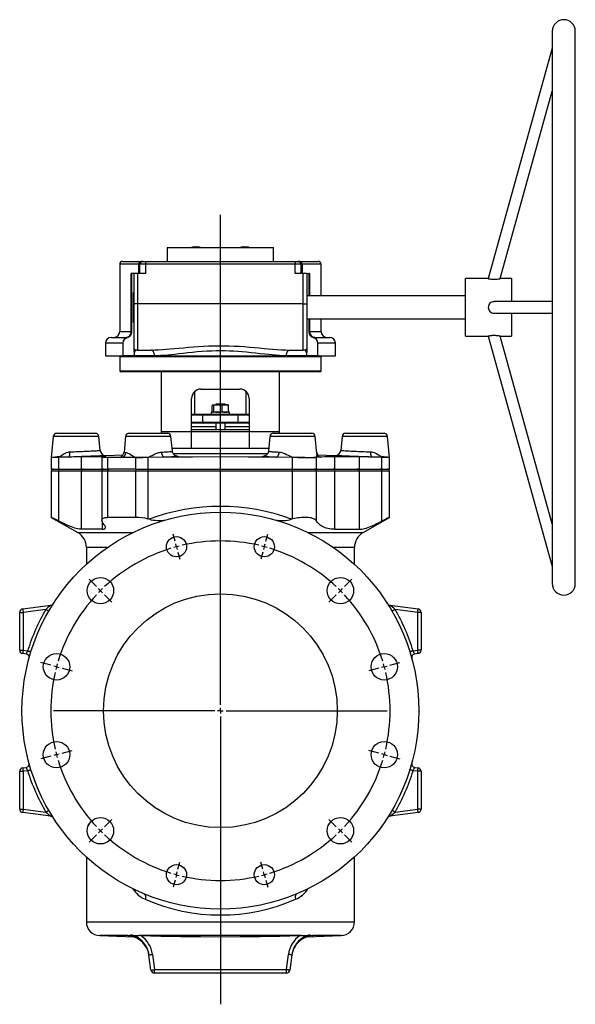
# Model space of a CAD drawing. Extents: x -681 to 471, y -184 to 1237.
# Tile 5 of 5: x -12 to 471, y 382 to 1237. Entities that reach past the tile are written whole.
import ezdxf

# ---------------------------------------------------------------- set-up
doc = ezdxf.new("R2010")
doc.units = 0
doc.layers.get('0').update_dxf_attribs({"linetype": 'CONTINUOUS'})
doc.layers.add('FORMAT', color=7, linetype='CONTINUOUS')

# ---------------------------------------------------------------- blocks, each defined once
blk = doc.blocks.new('SW_CENTERMARKSYMBOL_0')
at = {"layer": 'FORMAT', "color": 0}
for p, q in [((38.18, -137.47), (38.18, 288.46)), ((-1.29, 4.83), (-2.91, 10.87)), ((77.65, 4.83), (79.26, 10.87)), ((0, 0), (-0.65, 2.41)), ((0, 0), (0.65, -2.41)), ((76.35, 0), (75.7, -2.41)), ((76.35, 0), (77, 2.41)), ((1.29, -4.83), (2.91, -10.87)), ((75.06, -4.83), (73.44, -10.87)), ((-69.66, -34.64), (-76.02, -28.28)), ((146.01, -34.64), (152.37, -28.28)), ((-66.12, -38.18), (-67.89, -36.41)), ((-66.12, -38.18), (-64.35, -39.94)), ((-62.59, -41.71), (-56.22, -48.08)), ((138.94, -41.71), (132.57, -48.08)), ((142.47, -38.18), (140.71, -39.94)), ((142.47, -38.18), (144.24, -36.41)), ((-109.13, -103), (-117.82, -100.67)), ((185.48, -103), (194.17, -100.67)), ((-104.3, -104.3), (-106.71, -103.65)), ((-104.3, -104.3), (-101.88, -104.95)), ((-99.47, -105.59), (-90.78, -107.92)), ((175.82, -105.59), (167.13, -107.92)), ((180.65, -104.3), (178.24, -104.95)), ((180.65, -104.3), (183.06, -103.65)), ((33.18, -142.47), (-106.8, -142.47)), ((38.18, -142.47), (35.68, -142.47)), ((38.18, -142.47), (38.18, -139.97)), ((38.18, -142.47), (38.18, -144.97)), ((38.18, -142.47), (40.68, -142.47)), ((43.18, -142.47), (183.15, -142.47)), ((38.18, -147.47), (38.18, -397.58)), ((-99.47, -179.36), (-90.78, -177.03)), ((175.82, -179.36), (167.13, -177.03)), ((-109.13, -181.94), (-117.82, -184.27)), ((-104.3, -180.65), (-106.71, -181.3)), ((-104.3, -180.65), (-101.88, -180)), ((180.65, -180.65), (178.24, -180)), ((180.65, -180.65), (183.06, -181.3)), ((185.48, -181.94), (194.17, -184.27)), ((-62.59, -243.24), (-56.22, -236.87)), ((138.94, -243.24), (132.57, -236.87)), ((-66.12, -246.77), (-67.89, -248.54)), ((-66.12, -246.77), (-64.35, -245)), ((142.47, -246.77), (140.71, -245)), ((142.47, -246.77), (144.24, -248.54)), ((-69.66, -250.31), (-76.02, -256.67)), ((146.01, -250.31), (152.37, -256.67)), ((1.29, -280.12), (2.91, -274.08)), ((75.06, -280.12), (73.44, -274.08)), ((-1.29, -289.78), (-2.91, -295.81)), ((0, -284.95), (-0.65, -287.36)), ((0, -284.95), (0.65, -282.53)), ((76.35, -284.95), (75.7, -282.53)), ((76.35, -284.95), (77, -287.36)), ((77.65, -289.78), (79.26, -295.81))]:
    blk.add_line(p, q, dxfattribs=at)
for start, end in [(105, 105.97111), (104.02889, 105), (76.94223, 103.05777), (75, 75.97111), (74.02889, 75), (106.94223, 133.05777), (46.94223, 73.05777), (136.94223, 163.05777), (135, 135.97111), (134.02889, 135), (45, 45.97111), (44.02889, 45), (16.94223, 43.05777), (164.02889, 165), (15, 15.97111), (166.94223, 193.05777), (165, 165.97111), (14.02889, 15), (346.94223, 13.05777), (194.02889, 195), (345, 345.97111), (195, 195.97111), (196.94223, 223.05777), (316.94223, 343.05777), (344.02889, 345), (224.02889, 225), (225, 225.97111), (314.02889, 315), (315, 315.97111), (226.94223, 253.05777), (286.94223, 313.05777), (254.02889, 255), (255, 255.97111), (256.94223, 283.05777), (284.02889, 285), (285, 285.97111)]:
    blk.add_arc((38.18, -142.47), 147.5, start, end, dxfattribs=at)

msp = doc.modelspace()

# ---------------------------------------------------------------- linework, layer by layer
at = {"color": 7, "linetype": 'CONTINUOUS'}
for p, q in [((450.61, 1227.18), (450.61, 747.18)), ((470.61, 747.18), (470.61, 1227.18)), ((450.61, 1212.39), (394.92, 1012.18)), ((405.3, 1012.18), (450.61, 1175.07)), ((115.83, 1039.17), (115.83, 1027.17)), ((115.83, 1039.17), (208.33, 1039.17)), ((208.33, 1027.17), (208.33, 1039.17)), ((77.08, 1027.17), (93.16, 1027.17)), ((93.16, 1027.17), (93.58, 1027.17)), ((93.58, 1027.17), (93.58, 1027.16)), ((93.58, 1027.17), (94.58, 1027.17)), ((94.36, 1027.16), (93.58, 1027.16)), ((94.58, 1027.17), (97.08, 1027.17)), ((97.08, 1027.17), (227.08, 1027.17)), ((227.08, 1027.17), (229.58, 1027.17)), ((229.58, 1027.17), (230.59, 1027.17)), ((230.59, 1027.16), (229.81, 1027.16)), ((230.59, 1027.17), (230.59, 1027.16)), ((230.59, 1027.17), (231, 1027.17)), ((231, 1027.17), (247.08, 1027.17)), ((74.58, 1024.67), (74.58, 966.18)), ((92.08, 1016.68), (92.08, 1024.67)), ((232.08, 1024.67), (232.08, 1016.68)), ((249.58, 997.18), (249.58, 1024.67)), ((85.08, 1016.68), (84.51, 1016.68)), ((85.08, 965.82), (85.08, 1016.68)), ((87.08, 1016.68), (85.08, 1016.68)), ((90.08, 1016.68), (87.08, 1016.68)), ((87.08, 990.18), (87.08, 1016.68)), ((97.08, 1016.68), (90.08, 1016.68)), ((234.08, 1016.68), (227.08, 1016.68)), ((237.08, 1016.68), (234.08, 1016.68)), ((237.08, 1016.68), (237.08, 990.18)), ((237.08, 1016.68), (239.08, 1016.68)), ((239.08, 1016.68), (239.08, 997.18)), ((239.65, 1016.68), (239.08, 1016.68)), ((394.93, 1012.18), (375.11, 1012.18)), ((375.11, 962.18), (375.11, 1012.18)), ((415.11, 1012.18), (405.3, 1012.18)), ((415.11, 1012.18), (415.11, 992.18)), ((87.08, 1000.18), (86.58, 1000.18)), ((86.58, 974.18), (86.58, 1000.18)), ((375.11, 997.18), (237.08, 997.18)), ((87.08, 951.18), (87.08, 990.18)), ((237.08, 990.18), (237.08, 951.18)), ((450.61, 992.18), (399.97, 992.18)), ((237.08, 977.18), (375.11, 977.18)), ((239.08, 977.18), (239.08, 965.82)), ((249.58, 966.18), (249.58, 977.18)), ((399.97, 982.18), (450.61, 982.18)), ((415.11, 982.18), (415.11, 962.18)), ((86.58, 974.18), (87.08, 974.18)), ((67.08, 961.18), (80.08, 961.18)), ((80.08, 961.18), (80.36, 961.19)), ((85.06, 965.73), (85.08, 966.18)), ((243.86, 961.18), (244.08, 961.18)), ((244.08, 961.18), (257.08, 961.18)), ((375.11, 962.18), (394.92, 962.18)), ((394.92, 962.18), (450.61, 761.97)), ((405.29, 962.18), (415.11, 962.18)), ((450.61, 799.29), (405.3, 962.19)), ((62.08, 956.18), (62.08, 945.18)), ((77.28, 956.18), (77.28, 945.18)), ((87.08, 948.53), (87.08, 951.18)), ((90.08, 950.18), (101.84, 950.18)), ((222.32, 950.18), (234.08, 950.18)), ((237.08, 951.18), (237.08, 948.53)), ((246.88, 945.18), (246.88, 956.18)), ((262.08, 945.18), (262.08, 956.18)), ((62.08, 945.18), (77.28, 945.18)), ((74.58, 944.18), (74.58, 932.18)), ((87.08, 945.18), (77.28, 945.18)), ((87.08, 948.16), (87.08, 948.53)), ((87.08, 948.16), (87.08, 945.18)), ((104.71, 945.18), (87.08, 945.18)), ((104.71, 945.18), (219.45, 945.18)), ((237.08, 945.18), (219.45, 945.18)), ((237.08, 948.53), (237.08, 948.16)), ((237.08, 945.18), (237.08, 948.16)), ((246.88, 945.18), (237.08, 945.18)), ((246.88, 945.18), (262.08, 945.18)), ((249.58, 932.18), (249.58, 944.18)), ((118.83, 931.18), (75.58, 931.18)), ((110.58, 931.18), (110.58, 878.98)), ((248.58, 931.18), (118.83, 931.18)), ((213.58, 878.98), (213.58, 931.18)), ((145.08, 916.18), (179.08, 916.18)), ((137.08, 878.98), (137.08, 908.18)), ((139.58, 914), (139.58, 894.48)), ((184.58, 894.48), (184.58, 913.99)), ((187.08, 908.18), (187.08, 878.98)), ((154.98, 896.66), (154.98, 902)), ((155.58, 902.58), (155.46, 902.51)), ((155.7, 902.58), (155.58, 902.58)), ((155.7, 902.58), (159.98, 902.58)), ((156.43, 896.66), (156.43, 902)), ((158.58, 903.48), (158.08, 902.98)), ((158.08, 902.98), (158.08, 902.58)), ((166.08, 902.98), (158.08, 902.98)), ((158.58, 903.48), (165.58, 903.48)), ((159.98, 902.58), (166.35, 902.58)), ((163.53, 896.66), (163.53, 902)), ((166.08, 902.98), (165.58, 903.48)), ((166.08, 902.58), (166.08, 902.98)), ((166.35, 902.58), (168.58, 902.58)), ((168.71, 902.51), (168.58, 902.58)), ((169.18, 896.66), (169.18, 902)), ((137.08, 894.48), (147.52, 894.48)), ((147.52, 894.48), (176.64, 894.48)), ((154.08, 896.08), (154.08, 894.48)), ((158.08, 896.08), (154.08, 896.08)), ((155.45, 896.15), (155.58, 896.08)), ((170.08, 896.08), (158.08, 896.08)), ((168.58, 896.08), (168.71, 896.15)), ((170.08, 894.48), (170.08, 896.08)), ((176.64, 894.48), (187.08, 894.48)), ((147.52, 886.48), (137.08, 886.48)), ((176.64, 886.48), (147.52, 886.48)), ((158.08, 886.48), (158.08, 880.98)), ((166.08, 880.98), (166.08, 886.48)), ((187.08, 886.48), (176.64, 886.48)), ((16.82, 875.06), (15.08, 856.69)), ((19.81, 877.78), (53.35, 877.78)), ((57.5, 862.87), (56.34, 875.06)), ((79.57, 875.06), (78.28, 861.45)), ((82.56, 877.78), (116.1, 877.78)), ((110.58, 878.98), (110.58, 877.78)), ((120.3, 862.35), (119.09, 875.06)), ((137.08, 880.98), (187.08, 880.98)), ((205.07, 875.06), (203.87, 862.35)), ((208.06, 877.78), (241.6, 877.78)), ((213.58, 877.78), (213.58, 878.98)), ((246.02, 859.96), (244.59, 875.06)), ((267.82, 875.06), (266.67, 862.87)), ((270.81, 877.78), (304.35, 877.78)), ((309.08, 856.69), (307.34, 875.06)), ((15.08, 856.69), (15.08, 846.78)), ((59.72, 857.32), (41.27, 857.32)), ((59.09, 856.85), (59.09, 846.78)), ((77.25, 858.86), (62.63, 858.35)), ((75.48, 856.69), (64.09, 856.69)), ((88.58, 856.69), (75.48, 856.69)), ((113.81, 856.97), (99.33, 856.77)), ((203.88, 862.35), (203.88, 862.34)), ((224.83, 856.77), (210.36, 856.97)), ((261.53, 858.35), (246.46, 858.87)), ((282.89, 857.32), (261.66, 857.32)), ((266.68, 862.87), (266.68, 862.87)), ((309.08, 846.78), (309.08, 856.69)), ((15.08, 846.78), (21.71, 846.78)), ((15.08, 844.78), (15.08, 804.78)), ((21.71, 846.78), (41.27, 846.78)), ((41.27, 846.78), (59.09, 846.78)), ((59.09, 846.78), (64.09, 846.78)), ((59.09, 844.78), (59.09, 802.14)), ((88.58, 846.78), (64.09, 846.78)), ((88.58, 846.78), (99.33, 846.78)), ((99.33, 846.78), (224.83, 846.78)), ((224.83, 846.78), (245.71, 846.78)), ((245.71, 846.78), (261.66, 846.78)), ((261.66, 846.78), (282.89, 846.78)), ((282.89, 846.78), (302.46, 846.78)), ((302.46, 846.78), (309.08, 846.78)), ((309.08, 804.78), (309.08, 844.78)), ((15.08, 804.78), (38.08, 791.5)), ((88.58, 804.78), (64.09, 804.78)), ((286.08, 791.5), (309.08, 804.78)), ((100.18, 803.13), (99.33, 803.35)), ((224.83, 803.35), (223.98, 803.13)), ((59.72, 794.39), (41.27, 794.39)), ((261.66, 794.39), (282.89, 794.39)), ((45.58, 778.51), (45.58, 763.99)), ((278.58, 763.99), (278.58, 778.51)), ((-9.81, 725.22), (14.68, 728.45)), ((309.48, 728.45), (333.97, 725.22)), ((-12.42, 689.41), (-12.42, 722.25)), ((336.58, 722.25), (336.58, 689.41)), ((-6.81, 686.04), (-9.81, 686.43)), ((333.97, 686.43), (330.98, 686.04)), ((328.46, 682.34), (328.47, 682.27)), ((-4.29, 591.22), (-4.31, 591.28)), ((-12.42, 551.31), (-12.42, 584.15)), ((-9.81, 587.12), (-6.81, 587.52)), ((330.98, 587.52), (333.97, 587.12)), ((336.58, 584.15), (336.58, 551.31)), ((14.68, 545.11), (-9.81, 548.33)), ((333.97, 548.33), (309.48, 545.11)), ((47.31, 536.78), (47.12, 536.78)), ((45.58, 509.56), (45.58, 453.37)), ((278.58, 453.37), (278.58, 509.56)), ((57.16, 441.37), (86.78, 440.34)), ((237.38, 440.34), (267, 441.37)), ((101.74, 411.39), (100, 424.62)), ((224.17, 424.62), (222.43, 411.39)), ((219.45, 408.78), (104.71, 408.78))]:
    msp.add_line(p, q, dxfattribs=at)
at = {"color": 8, "linetype": 'CONTINUOUS'}
for p, q in [((97.08, 1027.17), (97.08, 1024.67)), ((227.08, 1027.17), (227.08, 1024.67)), ((91.14, 1024.67), (74.58, 1024.67)), ((92.08, 1024.67), (91.14, 1024.67)), ((91.14, 1016.68), (91.14, 1024.67)), ((97.08, 1024.67), (92.08, 1024.67)), ((97.08, 1024.67), (97.08, 1016.68)), ((227.08, 1024.67), (97.08, 1024.67)), ((232.08, 1024.67), (227.08, 1024.67)), ((227.08, 1016.68), (227.08, 1024.67)), ((233.03, 1024.67), (232.08, 1024.67)), ((233.03, 1024.67), (233.03, 1016.68)), ((249.58, 1024.67), (233.03, 1024.67)), ((84.51, 966.18), (84.51, 1016.68)), ((90.08, 1016.68), (90.08, 990.18)), ((234.08, 990.18), (234.08, 1016.68)), ((239.65, 1016.68), (239.65, 997.18)), ((90.08, 990.18), (87.08, 990.18)), ((90.08, 990.18), (90.08, 950.18)), ((234.08, 990.18), (90.08, 990.18)), ((234.08, 950.18), (234.08, 990.18)), ((234.08, 990.18), (237.08, 990.18)), ((239.65, 977.18), (239.65, 966.18)), ((74.58, 966.18), (84.51, 966.18)), ((84.51, 966.18), (85.08, 966.18)), ((239.08, 966.18), (239.65, 966.18)), ((239.65, 966.18), (249.58, 966.18)), ((77.28, 956.18), (62.08, 956.18)), ((262.08, 956.18), (246.88, 956.18)), ((249.58, 944.18), (74.58, 944.18)), ((74.58, 932.18), (118.33, 932.18)), ((118.33, 932.18), (249.58, 932.18)), ((146.71, 893.48), (137.08, 893.48)), ((177.45, 893.48), (146.71, 893.48)), ((146.71, 887.48), (146.71, 893.48)), ((177.45, 887.48), (177.45, 893.48)), ((187.08, 893.48), (177.45, 893.48)), ((137.08, 887.48), (146.71, 887.48)), ((158.08, 883.48), (137.08, 883.48)), ((146.71, 887.48), (177.45, 887.48)), ((187.08, 883.48), (166.08, 883.48)), ((177.45, 887.48), (187.08, 887.48)), ((26.7, 875.06), (16.82, 875.06)), ((56.34, 875.06), (26.7, 875.06)), ((89.45, 875.06), (79.57, 875.06)), ((119.09, 875.06), (89.45, 875.06)), ((137.08, 878.98), (110.58, 878.98)), ((137.08, 864.85), (137.08, 878.98)), ((187.08, 878.98), (137.08, 878.98)), ((213.58, 878.98), (187.08, 878.98)), ((187.08, 878.98), (187.08, 864.85)), ((214.95, 875.06), (205.07, 875.06)), ((244.59, 875.06), (214.95, 875.06)), ((277.7, 875.06), (267.82, 875.06)), ((307.34, 875.06), (277.7, 875.06)), ((120.06, 864.85), (137.08, 864.85)), ((137.08, 864.85), (187.08, 864.85)), ((187.08, 864.85), (204.11, 864.85)), ((21.71, 846.78), (21.71, 856.89)), ((41.27, 846.78), (41.27, 857.32)), ((59.72, 856.97), (59.72, 857.32)), ((64.09, 846.78), (64.09, 856.69)), ((88.58, 846.78), (88.58, 856.69)), ((99.33, 846.78), (99.33, 856.77)), ((202.93, 859.85), (121.24, 859.85)), ((224.83, 846.78), (224.83, 856.77)), ((245.71, 846.78), (245.71, 856.89)), ((249.78, 857.13), (249.31, 857.17)), ((261.66, 846.78), (261.66, 857.32)), ((282.89, 846.78), (282.89, 857.32)), ((302.46, 846.78), (302.46, 856.89)), ((21.71, 844.78), (15.08, 844.78)), ((41.27, 844.78), (21.71, 844.78)), ((21.71, 801.45), (21.71, 844.78)), ((59.09, 844.78), (41.27, 844.78)), ((41.27, 794.39), (41.27, 844.78)), ((64.09, 844.78), (59.09, 844.78)), ((64.09, 804.78), (64.09, 844.78)), ((88.58, 844.78), (64.09, 844.78)), ((88.58, 804.78), (88.58, 844.78)), ((99.33, 844.78), (88.58, 844.78)), ((99.33, 844.78), (99.33, 846.78)), ((99.33, 803.35), (99.33, 844.78)), ((224.83, 844.78), (99.33, 844.78)), ((224.83, 844.78), (224.83, 846.78)), ((224.83, 803.35), (224.83, 844.78)), ((245.71, 844.78), (224.83, 844.78)), ((245.71, 801.45), (245.71, 844.78)), ((261.66, 844.78), (245.71, 844.78)), ((261.66, 794.39), (261.66, 844.78)), ((282.89, 844.78), (261.66, 844.78)), ((282.89, 794.39), (282.89, 844.78)), ((302.46, 844.78), (282.89, 844.78)), ((302.46, 801.45), (302.46, 844.78)), ((309.08, 844.78), (302.46, 844.78)), ((59.72, 794.39), (59.72, 800.19)), ((38.08, 791.5), (85.81, 791.5)), ((238.36, 791.5), (286.08, 791.5)), ((63.75, 778.51), (45.58, 778.51)), ((278.58, 778.51), (260.41, 778.51)), ((-12.42, 722.25), (-9.42, 722.25)), ((10.27, 724.84), (-9.42, 722.25)), ((-9.42, 722.25), (-9.42, 689.41)), ((333.58, 722.25), (313.89, 724.84)), ((336.58, 722.25), (333.58, 722.25)), ((333.58, 689.41), (333.58, 722.25)), ((-12.42, 689.41), (-9.42, 689.41)), ((-9.42, 689.41), (-5.5, 688.89)), ((329.67, 688.89), (333.58, 689.41)), ((336.58, 689.41), (333.58, 689.41)), ((-12.42, 584.15), (-9.42, 584.15)), ((-5.5, 584.66), (-9.42, 584.15)), ((-9.42, 584.15), (-9.42, 551.31)), ((333.58, 584.15), (329.67, 584.66)), ((333.58, 551.31), (333.58, 584.15)), ((336.58, 584.15), (333.58, 584.15)), ((-12.42, 551.31), (-9.42, 551.31)), ((-9.42, 551.31), (10.27, 548.72)), ((313.89, 548.72), (333.58, 551.31)), ((336.58, 551.31), (333.58, 551.31)), ((45.58, 453.37), (162.08, 453.37)), ((162.08, 453.37), (278.58, 453.37)), ((81.77, 441.37), (57.16, 441.37)), ((232.7, 441.37), (91.46, 441.37)), ((267, 441.37), (242.39, 441.37)), ((102.97, 425.01), (104.71, 411.78)), ((219.45, 411.78), (221.19, 425.01)), ((104.71, 408.78), (104.71, 411.78)), ((104.71, 411.78), (219.45, 411.78)), ((219.45, 408.78), (219.45, 411.78))]:
    msp.add_line(p, q, dxfattribs=at)
at = {"color": 7, "linetype": 'CONTINUOUS', "flags": 128}
for points in [[(139.71, 1039.66), (139.14, 1039.68), (138.56, 1039.66)], [(142.02, 1039.66), (140.87, 1039.68), (139.71, 1039.66)], [(143.18, 1039.66), (142.6, 1039.68), (142.02, 1039.66)], [(182.14, 1039.66), (181.56, 1039.68), (180.99, 1039.66)], [(184.45, 1039.66), (183.3, 1039.68), (182.14, 1039.66)], [(185.6, 1039.66), (185.03, 1039.68), (184.45, 1039.66)], [(394.93, 1012.18), (394.92, 1012.18), (395.02, 1012.16), (395.24, 1012.12), (395.6, 1012.05), (396.08, 1011.97), (396.67, 1011.89), (397.34, 1011.81), (398.1, 1011.74), (398.89, 1011.7), (399.73, 1011.67), (400.58, 1011.68), (401.44, 1011.71), (402.27, 1011.77), (403.07, 1011.85), (403.78, 1011.94), (404.4, 1012.03), (404.85, 1012.1), (405.16, 1012.15), (405.27, 1012.17), (405.3, 1012.18)], [(239.08, 966.18), (239.11, 965.66), (239.17, 965.25)], [(405.29, 962.18), (405.29, 962.18), (405.17, 962.2), (404.93, 962.24), (404.57, 962.3), (404.1, 962.38), (403.52, 962.45), (402.82, 962.53), (402.03, 962.6), (401.16, 962.66), (400.23, 962.68), (399.32, 962.68), (398.41, 962.64), (397.61, 962.58), (396.87, 962.5), (396.26, 962.41), (395.73, 962.33), (395.34, 962.26), (395.07, 962.21), (394.96, 962.19), (394.92, 962.18)], [(21.71, 856.89), (20.47, 856.85), (19.34, 856.82), (18.31, 856.79), (17.41, 856.76), (16.67, 856.74), (16.06, 856.72), (15.59, 856.7), (15.27, 856.69), (15.13, 856.69), (15.08, 856.69)], [(30.25, 857.13), (27.78, 857.07), (26.33, 857.03), (24.84, 856.98), (23.29, 856.94), (21.71, 856.89)], [(62.63, 858.35), (62.63, 858.35), (62.45, 858.34), (62.08, 858.32), (61.53, 858.3), (60.82, 858.27), (59.94, 858.23), (58.86, 858.19), (57.63, 858.13), (56.28, 858.08), (54.8, 858.02), (53.15, 857.95), (51.37, 857.88), (49.54, 857.81), (47.63, 857.74), (45.57, 857.66), (43.46, 857.59), (41.35, 857.51), (39.21, 857.44), (36.99, 857.36), (34.77, 857.28), (32.5, 857.21), (30.25, 857.13)], [(64.09, 856.69), (62.9, 856.69), (61.85, 856.7), (60.95, 856.71), (60.22, 856.74), (59.67, 856.76), (59.29, 856.79), (59.11, 856.83), (59.11, 856.87), (59.3, 856.91), (59.65, 856.96), (60.16, 857.01), (60.81, 857.06)], [(60.81, 857.06), (61.37, 857.1), (61.79, 857.14), (62.07, 857.18), (62.19, 857.21), (62.16, 857.24), (61.98, 857.27), (61.65, 857.29), (61.18, 857.3), (60.57, 857.31), (59.72, 857.32)], [(99.33, 856.77), (97.55, 856.75), (95.78, 856.73), (93.98, 856.71), (92.22, 856.7), (90.37, 856.69), (88.58, 856.69)], [(210.36, 856.97), (186.22, 857.2), (162.09, 857.28), (137.95, 857.2), (113.81, 856.97)], [(124.02, 858.03), (124.02, 858.03), (124, 858.04), (123.94, 858.05), (123.85, 858.07), (123.75, 858.1), (123.61, 858.14), (123.45, 858.19), (123.27, 858.27), (123.06, 858.36), (122.82, 858.48), (122.57, 858.63), (122.29, 858.82), (122, 859.05), (121.71, 859.32), (121.43, 859.63), (121.16, 859.97), (120.93, 860.35), (120.73, 860.74), (120.56, 861.16), (120.43, 861.59), (120.33, 862.08), (120.3, 862.35)], [(203.88, 862.34), (203.88, 862.3), (203.81, 861.84), (203.7, 861.39), (203.55, 860.96), (203.36, 860.55), (203.15, 860.18), (202.91, 859.83), (202.65, 859.51), (202.37, 859.23), (202.09, 858.98), (201.82, 858.77), (201.56, 858.6), (201.31, 858.46), (201.09, 858.35), (200.89, 858.26), (200.72, 858.19), (200.57, 858.14), (200.44, 858.1), (200.33, 858.07), (200.25, 858.05), (200.19, 858.04), (200.17, 858.04), (200.17, 858.04)], [(235.58, 856.69), (234.62, 856.69), (233.63, 856.69), (232.61, 856.7), (231.56, 856.7), (229.94, 856.71), (228.28, 856.73), (226.56, 856.75), (224.83, 856.77)], [(249.31, 857.17), (249.27, 857.17), (249.23, 857.18)], [(293.91, 857.13), (292.52, 857.18), (291.11, 857.23), (288.96, 857.3), (286.8, 857.37), (284.59, 857.45), (282.39, 857.53), (280.3, 857.6), (278.24, 857.68), (276.21, 857.75), (274.24, 857.83), (272.44, 857.9), (270.73, 857.96), (269.1, 858.03), (267.59, 858.09), (266.28, 858.15), (265.1, 858.19), (264.06, 858.24), (263.19, 858.28), (262.51, 858.31), (262.01, 858.33), (261.67, 858.34), (261.52, 858.35), (261.53, 858.35)], [(302.46, 856.89), (300.19, 856.96), (298.01, 857.02), (295.91, 857.08), (293.91, 857.13)], [(309.08, 856.69), (309.05, 856.69), (308.97, 856.69), (308.83, 856.7), (308.63, 856.7), (308.19, 856.71), (307.62, 856.73), (306.88, 856.75), (306, 856.78), (305.23, 856.8), (304.39, 856.83), (303.46, 856.86), (302.46, 856.89)], [(60.81, 798.67), (60.25, 799.37), (59.79, 800.06), (59.44, 800.72), (59.2, 801.35), (59.1, 801.95), (59.12, 802.5), (59.27, 803.01), (59.56, 803.46), (59.95, 803.82), (60.44, 804.12), (61.05, 804.37), (61.76, 804.56), (62.46, 804.68), (63.24, 804.75), (64.09, 804.78)], [(245.71, 801.45), (245.25, 802.05), (244.65, 802.59), (243.92, 803.09), (243.06, 803.53), (242.07, 803.91), (240.96, 804.22), (239.73, 804.47), (238.39, 804.64), (237.03, 804.74), (235.58, 804.78), (234.11, 804.75), (232.57, 804.65), (230.99, 804.49), (229.39, 804.27), (227.87, 804.01), (226.35, 803.7), (224.83, 803.35)], [(41.27, 794.39), (40.28, 794.43), (39.21, 794.56), (38.06, 794.77), (36.83, 795.06), (35.48, 795.45), (34.06, 795.91), (32.56, 796.46), (31, 797.08), (28.84, 798.01), (26.57, 799.05), (24.18, 800.2), (21.71, 801.45)], [(59.72, 794.39), (60.4, 794.42), (60.98, 794.54), (61.45, 794.72), (61.8, 794.97), (62.04, 795.28), (62.17, 795.65), (62.19, 796.08), (62.09, 796.57), (61.89, 797.09), (61.61, 797.6), (61.25, 798.12), (60.81, 798.67)], [(261.66, 794.39), (259.98, 794.43), (258.37, 794.56), (256.84, 794.77), (255.39, 795.06), (253.98, 795.45), (252.65, 795.91), (251.42, 796.46), (250.27, 797.08), (248.9, 798.01), (247.69, 799.05), (246.62, 800.2), (245.71, 801.45)], [(282.89, 794.39), (283.88, 794.43), (284.95, 794.56), (286.11, 794.77), (287.33, 795.06), (288.68, 795.45), (290.11, 795.91), (291.6, 796.46), (293.17, 797.08), (295.33, 798.01), (297.59, 799.05), (299.98, 800.2), (302.46, 801.45)], [(81.83, 441.39), (81.77, 441.37), (81.77, 441.37)], [(81.83, 441.39), (81.83, 441.38), (81.85, 441.38)], [(92.96, 441.34), (92.21, 441.36), (91.46, 441.37)], [(92.96, 441.34), (110.22, 440.97), (127.48, 440.68), (144.74, 440.49), (162.01, 440.43), (179.27, 440.49), (196.54, 440.68), (213.88, 440.97), (231.21, 441.34)], [(231.21, 441.34), (231.95, 441.36), (232.7, 441.37)], [(242.33, 441.39), (242.39, 441.37), (242.39, 441.37)], [(100, 424.62), (99.7, 426.32), (99.55, 426.88)], [(224.61, 426.88), (224.47, 426.32), (224.17, 424.62)]]:
    msp.add_lwpolyline(points, dxfattribs=at)
at = {"color": 8, "linetype": 'CONTINUOUS', "flags": 128}
for points in [[(244.08, 961.18), (243.36, 961.11), (242.79, 960.93)], [(101.84, 950.18), (105.05, 950.22), (108.31, 950.35), (111.61, 950.54), (114.96, 950.79), (118.36, 951.07), (121.8, 951.38), (125.92, 951.77), (130.1, 952.17), (134.35, 952.55), (138.62, 952.91), (142.99, 953.23), (147.39, 953.5), (151.81, 953.71), (156.24, 953.85), (160.7, 953.91), (165.18, 953.9), (169.67, 953.81), (174.14, 953.64), (178.56, 953.4), (182.94, 953.11), (187.29, 952.77), (191.6, 952.39), (195.87, 952), (200.11, 951.6), (203.96, 951.24), (207.76, 950.91), (211.5, 950.62), (215.17, 950.39), (218.78, 950.23), (222.32, 950.18)], [(104.71, 945.18), (104.69, 945.7), (104.65, 946.22), (104.57, 946.72), (104.46, 947.21), (104.33, 947.68), (104.16, 948.12), (103.97, 948.52), (103.76, 948.89), (103.53, 949.22), (103.28, 949.51), (103.01, 949.75), (102.73, 949.93), (102.44, 950.07), (102.14, 950.15), (101.84, 950.18)], [(219.45, 945.18), (219.47, 945.7), (219.52, 946.22), (219.59, 946.72), (219.7, 947.21), (219.84, 947.68), (220, 948.12), (220.19, 948.52), (220.4, 948.89), (220.64, 949.22), (220.89, 949.51), (221.16, 949.75), (221.44, 949.93), (221.73, 950.07), (222.02, 950.15), (222.32, 950.18)], [(87.27, 948.42), (87.17, 948.28), (87.08, 948.16)], [(219.45, 945.18), (216.46, 945.23), (213.41, 945.37), (210.31, 945.58), (207.16, 945.85), (203.96, 946.16), (200.7, 946.51), (196.78, 946.94), (192.79, 947.39), (188.74, 947.82), (184.66, 948.23), (181, 948.56), (177.31, 948.84), (173.59, 949.07), (169.85, 949.24), (166.09, 949.35), (162.3, 949.39), (158.5, 949.35), (154.72, 949.25), (150.44, 949.06), (146.2, 948.79), (141.99, 948.46), (137.82, 948.07), (133.68, 947.64), (129.57, 947.19), (125.52, 946.73), (122.4, 946.39), (119.33, 946.07), (116.31, 945.78), (113.34, 945.54), (110.41, 945.35), (107.54, 945.22), (104.71, 945.18)], [(237.08, 948.16), (236.97, 948.31), (236.89, 948.42)], [(21.73, 857.32), (22, 857.39), (22.26, 857.52), (22.43, 857.63), (23.26, 858.2), (24.11, 858.8), (24.99, 859.38), (26.06, 860), (27.18, 860.57), (28.37, 861.05), (29.6, 861.42), (30.45, 861.58), (31.32, 861.66)], [(30.25, 857.13), (30.38, 857.17), (30.5, 857.26), (30.62, 857.4), (30.74, 857.59), (30.84, 857.84), (30.94, 858.13), (31.03, 858.46), (31.11, 858.83), (31.18, 859.24), (31.23, 859.68), (31.27, 860.15), (31.3, 860.64), (31.32, 861.14), (31.32, 861.66)], [(31.32, 861.66), (33.14, 861.73), (34.98, 861.81), (36.75, 861.88), (38.52, 861.96), (40.28, 862.04), (42, 862.11), (43.68, 862.19), (45.32, 862.26), (46.9, 862.34), (48.4, 862.41), (49.81, 862.48), (51.13, 862.54), (52.35, 862.6), (53.45, 862.66), (54.43, 862.71), (55.28, 862.76), (56.01, 862.79), (56.59, 862.83), (57.03, 862.85), (57.33, 862.86), (57.48, 862.87), (57.48, 862.87)], [(75.48, 856.69), (74.72, 856.73), (74.13, 856.77), (73.71, 856.83), (73.47, 856.88), (73.42, 856.94), (73.55, 857), (73.87, 857.06), (74.38, 857.13), (74.76, 857.17)], [(79.96, 861.21), (80.48, 861.13), (81.05, 860.94), (81.67, 860.67), (82.62, 860.19), (83.66, 859.6), (84.78, 858.94), (85.96, 858.23), (87.23, 857.48), (88.56, 856.7), (88.58, 856.69)], [(88.58, 856.69), (89.18, 856.71), (90.19, 856.74), (91.24, 856.77), (92.29, 856.8), (93.36, 856.84), (94.62, 856.88), (95.88, 856.93), (97.6, 856.99), (99.32, 857.06)], [(99.32, 857.06), (99.45, 857.07), (99.89, 857.2), (100.31, 857.39), (101.14, 857.82), (102.74, 858.63), (104.32, 859.41), (105.94, 860.14), (107.56, 860.76), (108.42, 861.03), (109.27, 861.26), (110.14, 861.42), (110.99, 861.5)], [(99.33, 856.77), (99.33, 856.81), (99.33, 856.85), (99.33, 856.88), (99.33, 856.92), (99.33, 856.95), (99.33, 856.99), (99.32, 857.02), (99.32, 857.06)], [(110.99, 861.5), (112.17, 861.55), (113.29, 861.6), (114.56, 861.67), (115.72, 861.74), (116.77, 861.82), (117.69, 861.89), (118.47, 861.97), (119.13, 862.04), (119.64, 862.12), (120.01, 862.2), (120.22, 862.27), (120.29, 862.34), (120.29, 862.35)], [(113.81, 856.97), (113.52, 857.01), (113.23, 857.1), (112.95, 857.25), (112.68, 857.44), (112.42, 857.68), (112.17, 857.97), (111.94, 858.31), (111.73, 858.68), (111.54, 859.09), (111.38, 859.53), (111.24, 859.99), (111.13, 860.48), (111.04, 860.98), (110.99, 861.5)], [(123.78, 858.09), (123.84, 858.09), (124.49, 858.02), (124.96, 857.96), (125.23, 857.89), (125.33, 857.82), (125.24, 857.75), (124.97, 857.67), (124.52, 857.6), (123.9, 857.52), (123.08, 857.44), (122.09, 857.37), (120.97, 857.29), (119.7, 857.22), (118.25, 857.15), (116.65, 857.08), (115.27, 857.02), (113.81, 856.97)], [(210.36, 856.97), (208.7, 857.03), (207.15, 857.09), (205.61, 857.16), (204.21, 857.23), (202.95, 857.31), (201.84, 857.38), (200.91, 857.46), (200.14, 857.53), (199.54, 857.61), (199.12, 857.69), (198.89, 857.76), (198.84, 857.83), (198.98, 857.91), (199.29, 857.97), (199.79, 858.04), (200.4, 858.09)], [(203.88, 862.34), (203.91, 862.29), (204.1, 862.21), (204.43, 862.14), (204.9, 862.06), (205.52, 861.98), (206.29, 861.91), (207.17, 861.83), (208.17, 861.76), (209.32, 861.69), (210.58, 861.62), (211.83, 861.56), (213.17, 861.5)], [(210.36, 856.97), (210.64, 857.01), (210.93, 857.1), (211.21, 857.25), (211.49, 857.44), (211.75, 857.68), (211.99, 857.97), (212.22, 858.31), (212.43, 858.68), (212.62, 859.09), (212.79, 859.53), (212.92, 859.99), (213.04, 860.48), (213.12, 860.98), (213.17, 861.5)], [(213.17, 861.5), (214.3, 861.37), (215.46, 861.11), (216.84, 860.68), (218.23, 860.13), (219.67, 859.49), (221.1, 858.8), (222.37, 858.15), (223.64, 857.5), (224.1, 857.28), (224.57, 857.1), (224.71, 857.07), (224.84, 857.06)], [(224.83, 856.77), (224.83, 856.81), (224.83, 856.85), (224.84, 856.88), (224.84, 856.92), (224.84, 856.95), (224.84, 856.99), (224.84, 857.02), (224.84, 857.06)], [(224.84, 857.06), (226, 857.01), (227.16, 856.97), (228.33, 856.93), (229.49, 856.88), (230.56, 856.85), (231.62, 856.81), (233.42, 856.75), (234.73, 856.71), (234.99, 856.71), (235.58, 856.69)], [(249.12, 857.2), (249.36, 857.18), (249.78, 857.13)], [(266.68, 862.87), (266.67, 862.87), (266.79, 862.87), (267.04, 862.85), (267.46, 862.83), (268.02, 862.8), (268.7, 862.76), (269.51, 862.72), (270.48, 862.67), (271.57, 862.62), (272.75, 862.56), (274.02, 862.49), (275.44, 862.42), (276.94, 862.35), (278.48, 862.28), (280.08, 862.21), (281.78, 862.13), (283.52, 862.05), (285.24, 861.98), (286.99, 861.9), (288.78, 861.83), (290.57, 861.75), (291.71, 861.71), (292.84, 861.66)], [(293.91, 857.13), (293.79, 857.17), (293.66, 857.26), (293.54, 857.4), (293.43, 857.59), (293.32, 857.84), (293.22, 858.13), (293.13, 858.46), (293.05, 858.83), (292.99, 859.24), (292.93, 859.68), (292.89, 860.15), (292.86, 860.64), (292.84, 861.14), (292.84, 861.66)], [(292.84, 861.66), (293.66, 861.59), (294.46, 861.44), (295.65, 861.1), (296.79, 860.65), (297.88, 860.12), (298.92, 859.53), (299.96, 858.84), (300.97, 858.13), (301.95, 857.5), (302.19, 857.38), (302.43, 857.32)], [(21.71, 844.78), (21.73, 845.13), (21.79, 845.46), (21.89, 845.78), (22.03, 846.06), (22.2, 846.31), (22.4, 846.51), (22.62, 846.66), (22.85, 846.75), (23.09, 846.78)], [(64.09, 844.78), (64.11, 845.13), (64.17, 845.46), (64.27, 845.78), (64.4, 846.06), (64.56, 846.31), (64.75, 846.51), (64.96, 846.66), (65.19, 846.75), (65.42, 846.78)], [(88.58, 844.78), (88.6, 845.13), (88.64, 845.46), (88.72, 845.78), (88.82, 846.06), (88.94, 846.31), (89.08, 846.51), (89.24, 846.66), (89.41, 846.75), (89.58, 846.78)], [(-9.81, 725.22), (-9.81, 725.19), (-9.79, 725.1), (-9.77, 724.95), (-9.75, 724.75), (-9.71, 724.5), (-9.67, 724.2), (-9.63, 723.86), (-9.58, 723.48), (-9.53, 723.09), (-9.47, 722.67), (-9.42, 722.25)], [(10.27, 724.84), (10.64, 724.63), (11.01, 724.42), (11.35, 724.21), (11.68, 724.03), (11.97, 723.85), (12.24, 723.7), (12.46, 723.57), (12.64, 723.47), (12.76, 723.4), (12.84, 723.35), (12.87, 723.33)], [(313.89, 724.84), (313.52, 724.63), (313.16, 724.42), (312.81, 724.21), (312.49, 724.03), (312.19, 723.85), (311.93, 723.7), (311.71, 723.57), (311.53, 723.47), (311.4, 723.4), (311.32, 723.35), (311.29, 723.33)], [(333.58, 722.25), (333.64, 722.67), (333.69, 723.09), (333.74, 723.48), (333.79, 723.86), (333.84, 724.2), (333.88, 724.5), (333.91, 724.75), (333.94, 724.95), (333.96, 725.1), (333.97, 725.19), (333.97, 725.22)], [(-9.42, 689.41), (-9.47, 688.99), (-9.53, 688.57), (-9.58, 688.17), (-9.63, 687.8), (-9.67, 687.46), (-9.71, 687.16), (-9.75, 686.91), (-9.77, 686.7), (-9.79, 686.56), (-9.81, 686.47), (-9.81, 686.43)], [(-5.5, 688.89), (-5.09, 688.77), (-4.69, 688.64), (-4.31, 688.52), (-3.95, 688.41), (-3.63, 688.31), (-3.34, 688.22), (-3.09, 688.14), (-2.9, 688.08), (-2.75, 688.04), (-2.67, 688.01), (-2.64, 688)], [(329.67, 688.89), (329.26, 688.77), (328.86, 688.64), (328.48, 688.52), (328.12, 688.41), (327.79, 688.31), (327.5, 688.22), (327.26, 688.14), (327.06, 688.08), (326.92, 688.04), (326.83, 688.01), (326.8, 688)], [(333.97, 686.43), (333.97, 686.47), (333.96, 686.56), (333.94, 686.7), (333.91, 686.91), (333.88, 687.16), (333.84, 687.46), (333.79, 687.8), (333.74, 688.17), (333.69, 688.57), (333.64, 688.99), (333.58, 689.41)], [(-9.81, 587.12), (-9.81, 587.09), (-9.79, 587), (-9.77, 586.85), (-9.75, 586.65), (-9.71, 586.4), (-9.67, 586.1), (-9.63, 585.76), (-9.58, 585.38), (-9.53, 584.99), (-9.47, 584.57), (-9.42, 584.15)], [(-5.5, 584.66), (-5.09, 584.79), (-4.69, 584.91), (-4.31, 585.03), (-3.95, 585.14), (-3.63, 585.25), (-3.34, 585.34), (-3.09, 585.41), (-2.9, 585.47), (-2.75, 585.52), (-2.67, 585.54), (-2.64, 585.55)], [(329.67, 584.66), (329.26, 584.79), (328.86, 584.91), (328.48, 585.03), (328.12, 585.14), (327.79, 585.25), (327.5, 585.34), (327.26, 585.41), (327.06, 585.47), (326.92, 585.52), (326.83, 585.54), (326.8, 585.55)], [(333.58, 584.15), (333.64, 584.57), (333.69, 584.99), (333.74, 585.38), (333.79, 585.76), (333.84, 586.1), (333.88, 586.4), (333.91, 586.65), (333.94, 586.85), (333.96, 587), (333.97, 587.09), (333.97, 587.12)], [(-9.42, 551.31), (-9.47, 550.89), (-9.53, 550.47), (-9.58, 550.07), (-9.63, 549.7), (-9.67, 549.36), (-9.71, 549.06), (-9.75, 548.81), (-9.77, 548.6), (-9.79, 548.46), (-9.81, 548.37), (-9.81, 548.33)], [(10.27, 548.72), (10.64, 548.93), (11.01, 549.14), (11.35, 549.34), (11.68, 549.53), (11.97, 549.7), (12.24, 549.85), (12.46, 549.98), (12.64, 550.09), (12.76, 550.16), (12.84, 550.21), (12.87, 550.22)], [(313.89, 548.72), (313.52, 548.93), (313.16, 549.14), (312.81, 549.34), (312.49, 549.53), (312.19, 549.7), (311.93, 549.85), (311.71, 549.98), (311.53, 550.09), (311.4, 550.16), (311.32, 550.21), (311.29, 550.22)], [(333.97, 548.33), (333.97, 548.37), (333.96, 548.46), (333.94, 548.6), (333.91, 548.81), (333.88, 549.06), (333.84, 549.36), (333.79, 549.7), (333.74, 550.07), (333.69, 550.47), (333.64, 550.89), (333.58, 551.31)], [(95.81, 477.52), (96.05, 477.39), (96.27, 477.21), (96.47, 476.98), (96.63, 476.71), (96.77, 476.4), (96.88, 476.05), (96.95, 475.67), (96.99, 475.25), (97, 474.81), (96.97, 474.35), (96.91, 473.88), (96.82, 473.39), (96.69, 472.9)], [(228.36, 477.52), (228.11, 477.39), (227.89, 477.21), (227.7, 476.98), (227.53, 476.71), (227.39, 476.4), (227.29, 476.05), (227.21, 475.67), (227.17, 475.25), (227.17, 474.81), (227.19, 474.35), (227.25, 473.88), (227.35, 473.39), (227.47, 472.9)], [(242.33, 441.39), (242.59, 441.41), (242.63, 441.41)], [(100, 424.62), (100.03, 424.62), (100.12, 424.63), (100.27, 424.65), (100.47, 424.68), (100.72, 424.71), (101.02, 424.75), (101.36, 424.8), (101.74, 424.84), (102.13, 424.9), (102.55, 424.95), (102.97, 425.01)], [(224.17, 424.62), (224.14, 424.62), (224.05, 424.63), (223.9, 424.65), (223.69, 424.68), (223.44, 424.71), (223.14, 424.75), (222.8, 424.8), (222.43, 424.84), (222.03, 424.9), (221.62, 424.95), (221.19, 425.01)], [(101.74, 411.39), (101.77, 411.39), (101.86, 411.4), (102.01, 411.42), (102.21, 411.45), (102.47, 411.48), (102.77, 411.52), (103.1, 411.57), (103.48, 411.62), (103.87, 411.67), (104.29, 411.72), (104.71, 411.78)], [(222.43, 411.39), (222.4, 411.39), (222.3, 411.4), (222.16, 411.42), (221.95, 411.45), (221.7, 411.48), (221.4, 411.52), (221.06, 411.57), (220.69, 411.62), (220.29, 411.67), (219.87, 411.72), (219.45, 411.78)]]:
    msp.add_lwpolyline(points, dxfattribs=at)
at = {"color": 7, "linetype": 'CONTINUOUS'}
for centre, radius in [((162.08, 636.78), 172.5), ((123.91, 779.25), 8.75), ((200.26, 779.25), 8.75), ((57.78, 741.08), 11.5), ((266.38, 741.08), 11.5), ((162.08, 636.78), 101.6), ((19.61, 674.95), 11.5), ((304.56, 674.95), 11.5), ((19.61, 598.6), 11.5), ((304.56, 598.6), 11.5), ((57.78, 532.48), 11.5), ((266.38, 532.48), 11.5), ((123.91, 494.3), 8.75), ((200.26, 494.3), 8.75)]:
    msp.add_circle(centre, radius, dxfattribs=at)
for centre, radius, start, end in [((460.61, 1227.18), 10, 0, 180), ((138.87, 1036.23), 3.45, 95.13345, 121.56786), ((142.87, 1036.23), 3.45, 58.43214, 84.85917), ((181.3, 1036.23), 3.45, 95.13345, 121.56786), ((185.3, 1036.23), 3.45, 58.43214, 84.85917), ((77.08, 1024.67), 2.5, 90, 180), ((94.58, 1024.67), 2.5, 90, 180), ((229.58, 1024.67), 2.5, 0, 90), ((247.08, 1024.67), 2.5, 0, 90), ((399.88, 987.21), 4.96, 88.92959, 180.31409), ((399.87, 987.15), 4.95, 179.61558, 271.14958), ((67.08, 956.18), 5, 90, 180), ((69.58, 966.18), 5, 270, 0), ((82.42, 955.89), 5.15, 101.71457, 176.78065), ((80.1, 966.16), 4.99, 272.40608, 354.99375), ((80.02, 965.81), 5.06, 285.58349, 0.16603), ((244.14, 965.8), 5.06, 179.76928, 254.48119), ((244.07, 966.16), 4.98, 190.34688, 267.58208), ((241.69, 955.85), 5.2, 3.63714, 77.86764), ((254.58, 966.18), 5, 180, 270), ((257.08, 956.18), 5, 0, 90), ((90.08, 955.18), 5, 233.1301, 270), ((234.08, 955.18), 5, 270, 306.8699), ((75.58, 944.18), 1, 90, 180), ((248.58, 944.18), 1, 0, 90), ((75.58, 932.18), 1, 180, 270), ((248.58, 932.18), 1, 270, 0), ((145.08, 908.18), 8, 90.00506, 179.99485), ((179.08, 908.18), 8, 0.0125, 89.98759), ((155.92, 901.57), 1.03, 102.00372, 155.60538), ((155.47, 901.55), 1.05, 25.0027, 77.38821), ((160.12, 890.55), 12.03, 90.68677, 107.88718), ((159.82, 890.49), 12.09, 72.15896, 89.2671), ((166.49, 894.72), 7.86, 91.01818, 112.18094), ((166.25, 894.91), 7.67, 67.5458, 89.25507), ((167.88, 901.24), 1.51, 30.02244, 56.68312), ((155.93, 897.1), 1.05, 205.0027, 257.38821), ((155.49, 897.08), 1.03, 282.00372, 335.60538), ((160.13, 908.17), 12.09, 252.15896, 269.2671), ((159.83, 908.11), 12.03, 270.68677, 287.88717), ((166.45, 903.75), 7.67, 247.54794, 269.25293), ((166.21, 903.94), 7.86, 271.01818, 292.18094), ((167.97, 897.34), 1.39, 301.99227, 330.82392), ((19.81, 874.78), 3, 90, 174.58281), ((53.35, 874.78), 3, 5.41719, 90), ((82.56, 874.78), 3, 90, 174.58281), ((116.1, 874.78), 3, 5.41719, 90), ((208.06, 874.78), 3, 90, 174.58281), ((241.6, 874.78), 3, 5.41719, 90), ((270.81, 874.78), 3, 90, 174.58281), ((304.35, 874.78), 3, 5.41719, 90), ((43.33, 398.89), 458.43, 90.25685, 91.63427), ((62.47, 863.33), 4.99, 185.26128, 271.23137), ((73.46, 861.84), 4.84, 283.12468, 355.45805), ((237.45, 1017.85), 161.17, 269.33754, 272.9403), ((252.26, 782.23), 74.95, 91.89895, 95.01112), ((250.74, 861.89), 4.87, 185.09167, 218.40272), ((249.49, 860.72), 3.54, 192.24402, 265.925), ((260.55, 541.72), 315.6, 89.79833, 91.95565), ((261.7, 863.34), 4.99, 268.70568, 354.70324), ((281.15, 417.65), 439.67, 88.33633, 89.77255), ((17.08, 844.78), 2, 90, 180), ((61.09, 844.78), 2, 90, 180), ((307.08, 844.78), 2, 0, 90), ((-189.82, 388.99), 463.54, 62.84989, 63.76618), ((87.99, 759.3), 45.48, 75.56575, 89.26017), ((514.35, 388.26), 464.35, 116.23462, 117.14931), ((108.55, 835.25), 33.19, 255.39374, 280.56674), ((215.66, 833.91), 31.88, 258.90859, 285.13093), ((30.58, 778.51), 15, 0, 60), ((293.58, 778.51), 15, 120, 180), ((460.61, 747.18), 10, 180, 0), ((14.29, 731.42), 3, 277.5, 327.3661), ((309.88, 731.42), 3, 212.6339, 262.5), ((-9.42, 722.25), 3, 97.5, 180), ((333.58, 722.25), 3, 0, 82.5), ((-9.42, 689.41), 3, 180, 262.5), ((-7.2, 683.07), 3, 344.70747, 82.5), ((331.37, 683.07), 3, 97.5, 192.58706), ((333.58, 689.41), 3, 277.5, 0), ((-6.43, 682.88), 2.2, 345.58772, 347.64131), ((329.75, 682.68), 1.34, 191.73531, 195.0771), ((-7.2, 590.49), 3, 277.5, 12.58706), ((-5.58, 590.87), 1.34, 11.73531, 15.0771), ((331.37, 590.49), 3, 164.70747, 262.5), ((330.59, 590.67), 2.2, 165.58772, 167.64131), ((-9.42, 584.15), 3, 97.5, 180), ((333.58, 584.15), 3, 0, 82.5), ((-9.42, 551.31), 3, 180, 262.5), ((333.58, 551.31), 3, 277.5, 0), ((14.29, 542.14), 3, 32.6339, 82.5), ((45.15, 539.1), 3.18, 312.96588, 358.36805), ((309.88, 542.14), 3, 97.5, 147.3661), ((57.58, 453.37), 12, 180, 268), ((266.58, 453.37), 12, 272, 0), ((80.26, 421.49), 19.95, 29.91393, 85.44107), ((93.37, 508.14), 66.79, 262.32741, 268.36711), ((243.9, 421.5), 19.94, 94.53477, 149.85368), ((230.8, 508.14), 66.79, 271.63289, 277.67259), ((80.76, 421.57), 19.47, 7.28099, 30.45797), ((244, 421.4), 20.08, 149.76206, 172.4715), ((104.71, 411.78), 3, 187.5, 270), ((219.45, 411.78), 3, 270, 352.5)]:
    msp.add_arc(centre, radius, start, end, dxfattribs=at)
at = {"color": 8, "linetype": 'CONTINUOUS'}
for centre, radius, start, end in [((93.43, 1024.88), 2.3, 96.59047, 185.33844), ((230.74, 1024.88), 2.3, 354.66156, 83.40953), ((79.8, 965.89), 4.72, 273.41002, 3.47682), ((80.1, 957.73), 3.44, 68.18682, 90.2711), ((244.48, 965.96), 4.84, 177.36434, 257.19116), ((90.38, 946.57), 3.62, 94.6902, 149.25566), ((233.77, 946.55), 3.64, 30.90981, 85.14433), ((89.73, 953.03), 5.23, 239.53682, 241.8923), ((234.43, 953.03), 5.23, 298.1077, 300.46318), ((147.63, 893.56), 0.92, 96.66513, 185.38728), ((176.54, 893.56), 0.92, 354.61272, 83.33487), ((147.63, 887.39), 0.92, 174.61244, 263.33432), ((176.54, 887.39), 0.92, 276.66568, 5.38756), ((23.24, 806.2), 51.14, 91.68836, 99.1807), ((14.67, 857.59), 7.07, 354.31489, 357.81877), ((75.14, 861.5), 4.82, 274.04667, 356.59855), ((79.7, 865.3), 4.1, 249.98113, 273.6171), ((235.35, 940.86), 84.17, 270.16116, 277.03264), ((241.77, 859.21), 4.32, 334.05145, 10.01466), ((250.77, 857.84), 5.15, 185.77798, 190.63012), ((309.5, 857.59), 7.07, 182.18123, 185.68511), ((302.03, 817.8), 39.52, 79.71529, 89.41565), ((43.21, 844.84), 1.94, 91.86151, 181.89301), ((243.74, 844.81), 1.97, 359.20938, 89.11671), ((259.84, 844.97), 1.83, 353.9103, 81.41901), ((280.95, 844.84), 1.94, 358.26114, 87.98434), ((300.68, 845.03), 1.79, 351.99072, 77.37219), ((162.08, 636.78), 177.5, 69.58978, 110.41022), ((102.46, 616.73), 142.07, 128.15915, 130.45478), ((221.44, 616.41), 142.5, 49.54863, 51.83744), ((162.08, 636.78), 175.5, 149.88243, 162.72529), ((162.08, 636.78), 175.5, 17.27471, 30.11757), ((37.82, 667.26), 48.42, 153.46935, 157.18522), ((286.33, 667.26), 48.43, 22.81504, 26.53039), ((37.83, 606.3), 48.43, 202.81504, 206.53039), ((162.08, 636.78), 175.5, 197.27471, 210.11757), ((162.08, 636.78), 175.5, 329.88243, 342.72529), ((286.34, 606.29), 48.42, 333.46935, 337.18522), ((102.73, 657.15), 142.5, 229.54863, 231.83744), ((221.71, 656.82), 142.07, 308.15915, 310.45478), ((106.26, 494.87), 23.96, 212.63685, 246.45627), ((217.83, 494.97), 24.09, 293.61056, 327.25998), ((162.08, 623.1), 163.81, 246.47338, 293.52662), ((80.86, 453.31), 11.92, 273.24699, 287.5346), ((81.94, 443.3), 1.93, 257.79733, 264.92645), ((80.25, 421.51), 19.94, 29.84342, 86.30219), ((80.66, 429.24), 12.21, 84.50528, 85.89763), ((79.65, 422.04), 20.48, 13.678, 76.45327), ((79.62, 421.93), 23.56, 7.51545, 55.50843), ((244.55, 421.93), 23.56, 124.49139, 172.48473), ((244.51, 422.03), 20.48, 103.55542, 166.32508), ((243.95, 421.43), 20.03, 93.77878, 149.74568), ((243.3, 453.31), 11.92, 252.46477, 266.75365), ((242.22, 443.3), 1.93, 275.07355, 282.20267)]:
    msp.add_arc(centre, radius, start, end, dxfattribs=at)

# ---------------------------------------------------------------- block references
at = {"layer": 'FORMAT'}
msp.add_blockref('SW_CENTERMARKSYMBOL_0', (123.91, 779.25), dxfattribs=at)

doc.saveas('drawing.dxf')
